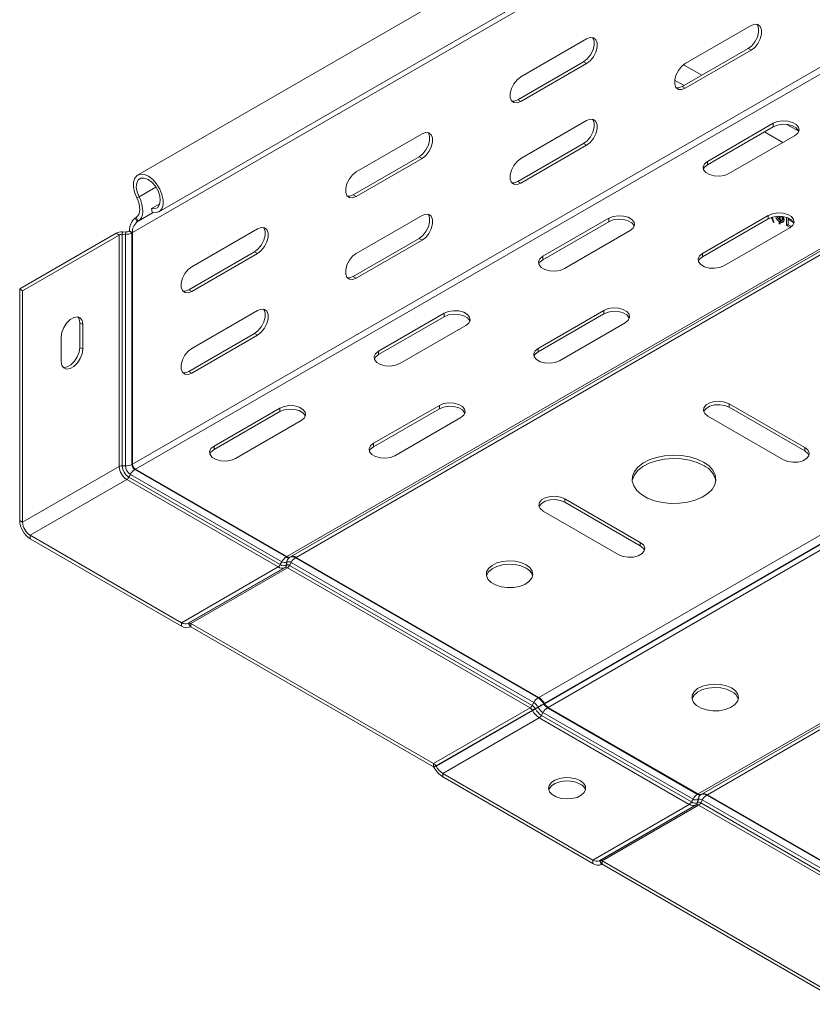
# Model space of a CAD drawing. Header units: millimetres. Extents: x 381 to 1444, y -914 to 659.
# Tile 1 of 9: x 452 to 623, y -750 to -538. Entities that reach past the tile are written whole.
import ezdxf

# ---------------------------------------------------------------- set-up
doc = ezdxf.new("R2010")
doc.units = ezdxf.units.MM

msp = doc.modelspace()

# ---------------------------------------------------------------- linework, layer by layer
at = {"color": 7, "linetype": 'Continuous', "lineweight": 15}
for p, q in [((808.57, -380.34), (477.64, -571.38)), ((482.19, -579.26), (813.12, -388.22)), ((476.54, -583.75), (807.47, -392.71)), ((476.54, -633.51), (807.47, -442.47)), ((477.18, -634.61), (808.1, -443.57)), ((509.71, -653.39), (840.63, -462.35)), ((510.5, -653.44), (841.42, -462.4)), ((510.5, -653.44), (841.38, -462.43)), ((511.7, -653.56), (842.62, -462.52)), ((563.85, -683.67), (894.78, -492.63)), ((565.05, -684.94), (895.98, -493.9)), ((565.09, -685.01), (896.02, -493.97)), ((565.84, -685.8), (896.77, -494.76)), ((598.1, -704.42), (929.02, -513.38)), ((598.89, -704.47), (929.81, -513.43)), ((598.89, -704.47), (929.77, -513.45)), ((600.09, -704.59), (931.01, -513.55)), ((609.48, -539.25), (595.33, -547.42)), ((574.12, -542.11), (559.98, -550.27)), ((594.7, -552.36), (608.84, -544.19)), ((595.33, -552.73), (609.48, -544.56)), ((608.84, -544.19), (609.48, -544.56)), ((559.34, -555.21), (573.48, -547.05)), ((559.98, -555.58), (574.12, -547.42)), ((573.48, -547.05), (574.12, -547.42)), ((594.7, -552.36), (595.33, -552.73)), ((559.34, -555.21), (559.98, -555.58)), ((574.12, -559.66), (559.98, -567.83)), ((600.11, -568.43), (614.25, -560.26)), ((614.25, -560.26), (614.25, -561)), ((538.76, -562.52), (524.62, -570.68)), ((600.11, -569.16), (614.25, -561)), ((618.85, -562.92), (604.71, -571.08)), ((559.34, -572.77), (573.48, -564.6)), ((559.98, -573.14), (574.12, -564.97)), ((573.48, -564.6), (574.12, -564.97)), ((523.99, -575.62), (538.13, -567.46)), ((524.62, -575.99), (538.76, -567.83)), ((538.13, -567.46), (538.76, -567.83)), ((600.11, -568.43), (600.11, -569.16)), ((559.34, -572.77), (559.98, -573.14)), ((523.99, -575.62), (524.62, -575.99)), ((477.44, -576.26), (477.93, -576.08)), ((480.58, -578.59), (482.41, -577.53)), ((480.75, -579.39), (480.58, -578.59)), ((477.31, -580.53), (477.07, -580.68)), ((477.07, -580.68), (477.53, -581.45)), ((477.31, -580.53), (477.77, -581.3)), ((477.77, -581.3), (477.53, -581.45)), ((538.76, -580.07), (524.62, -588.24)), ((564.76, -588.84), (578.9, -580.67)), ((564.76, -589.57), (578.9, -581.41)), ((578.9, -580.67), (578.9, -581.41)), ((599.05, -588.22), (613.19, -580.06)), ((599.05, -588.96), (613.19, -580.79)), ((613.19, -580.06), (613.19, -580.79)), ((614.2, -581.44), (613.86, -580.54)), ((614.37, -581.35), (614.2, -581.44)), ((614.46, -581.59), (614.2, -581.44)), ((615.54, -580.96), (615.54, -580.25)), ((615.76, -580.84), (615.54, -580.96)), ((615.9, -581.18), (615.54, -581.38)), ((615.54, -581.8), (615.54, -581.38)), ((615.76, -581.67), (615.54, -581.8)), ((615.76, -581.92), (615.54, -581.8)), ((615.9, -581.18), (615.6, -580.93)), ((615.76, -580.25), (615.76, -581.09)), ((616.11, -581.26), (615.76, -581.46)), ((615.76, -581.46), (615.76, -581.92)), ((615.9, -581.38), (615.9, -581.18)), ((616.01, -581.12), (616.45, -580.86)), ((616.55, -580.57), (616.2, -580.77)), ((617.07, -582.22), (617.07, -580.48)), ((617.42, -582.01), (617.07, -582.22)), ((617.42, -582.01), (617.42, -580.61)), ((617.46, -582.04), (617.42, -582.01)), ((617.75, -580.77), (617.46, -580.94)), ((617.46, -580.94), (617.46, -582.07)), ((618.62, -581.6), (617.46, -580.94)), ((473.03, -583.9), (452.29, -595.87)), ((473.66, -584.27), (473.03, -583.9)), ((474.34, -584.12), (474.38, -583.6)), ((474.34, -584.12), (474.34, -633.88)), ((475.04, -584.14), (474.34, -584.12)), ((475.08, -583.62), (474.38, -583.6)), ((475.04, -584.14), (475.08, -583.62)), ((475.04, -584.14), (475.04, -633.9)), ((475.9, -583.38), (475.76, -583.46)), ((476.4, -583.83), (475.76, -583.46)), ((475.9, -583.38), (476.54, -583.75)), ((476.54, -583.75), (476.4, -583.83)), ((476.4, -583.83), (476.4, -633.59)), ((476.54, -583.75), (476.54, -633.51)), ((503.41, -582.93), (489.27, -591.09)), ((583.5, -583.33), (569.35, -591.49)), ((617.79, -582.71), (603.65, -590.88)), ((617.86, -582.67), (617.07, -582.22)), ((617.46, -582.07), (618.15, -582.47)), ((473.66, -584.27), (452.92, -596.24)), ((473.66, -584.27), (473.66, -634.03)), ((523.99, -593.18), (538.13, -585.01)), ((524.62, -593.55), (538.76, -585.38)), ((538.13, -585.01), (538.76, -585.38)), ((488.63, -596.03), (502.77, -587.87)), ((489.27, -596.4), (503.41, -588.24)), ((502.77, -587.87), (503.41, -588.24)), ((599.05, -588.22), (599.05, -588.96)), ((564.76, -588.84), (564.76, -589.57)), ((523.99, -593.18), (524.62, -593.55)), ((452.92, -596.24), (452.29, -595.87)), ((452.29, -595.87), (452.29, -645.63)), ((452.92, -596.24), (452.92, -646)), ((488.63, -596.03), (489.27, -596.4)), ((503.41, -600.48), (489.27, -608.65)), ((529.4, -609.25), (543.54, -601.08)), ((543.54, -601.08), (543.54, -601.82)), ((563.7, -608.63), (577.84, -600.47)), ((577.84, -600.47), (577.84, -601.2)), ((465.19, -603.13), (465.83, -603.5)), ((465.19, -608.44), (465.19, -603.13)), ((529.4, -609.98), (543.54, -601.82)), ((563.7, -609.37), (577.84, -601.2)), ((582.43, -603.12), (568.29, -611.29)), ((465.83, -608.81), (465.83, -603.5)), ((548.14, -603.74), (534, -611.9)), ((461.23, -606.15), (461.23, -611.46)), ((488.63, -613.59), (502.77, -605.42)), ((489.27, -613.96), (503.41, -605.79)), ((502.77, -605.42), (503.41, -605.79)), ((465.19, -608.44), (465.83, -608.81)), ((529.4, -609.25), (529.4, -609.98)), ((563.7, -608.63), (563.7, -609.37)), ((488.63, -613.59), (489.27, -613.96)), ((494.05, -629.66), (508.19, -621.49)), ((494.05, -630.39), (508.19, -622.23)), ((508.19, -621.49), (508.19, -622.23)), ((528.34, -629.04), (542.48, -620.88)), ((528.34, -629.78), (542.48, -621.62)), ((542.48, -620.88), (542.48, -621.62)), ((604.77, -620.55), (621.04, -629.94)), ((604.77, -620.55), (604.77, -621.28)), ((604.77, -621.28), (621.04, -630.67)), ((512.78, -624.15), (498.64, -632.31)), ((547.08, -623.53), (532.94, -631.7)), ((616.44, -632.59), (600.18, -623.2)), ((494.05, -629.66), (494.05, -630.39)), ((528.34, -629.04), (528.34, -629.78)), ((621.04, -629.94), (621.04, -630.67)), ((473.66, -634.03), (452.92, -646)), ((475.04, -633.9), (474.34, -633.88)), ((476.54, -633.51), (476.4, -633.59)), ((477.18, -634.61), (477.03, -634.69)), ((477.03, -634.69), (509.57, -653.47)), ((477.18, -634.61), (509.71, -653.39)), ((475.29, -636.85), (454.55, -648.82)), ((475.29, -636.85), (507.82, -655.62)), ((476.09, -635.72), (475.76, -636.33)), ((475.76, -636.33), (508.29, -655.11)), ((476.09, -635.72), (508.62, -654.5)), ((569.42, -640.96), (585.68, -650.35)), ((569.42, -640.96), (569.42, -641.7)), ((569.42, -641.7), (585.68, -651.08)), ((581.09, -653), (564.82, -643.61)), ((452.92, -646), (452.29, -645.63)), ((454.55, -648.82), (454.55, -649.55)), ((454.55, -648.82), (487.08, -667.6)), ((454.55, -649.55), (487.08, -668.33)), ((585.68, -650.35), (585.68, -651.08)), ((509.71, -653.39), (509.57, -653.47)), ((510.46, -653.47), (510.32, -653.55)), ((510.36, -653.53), (510.32, -653.55)), ((510.5, -653.44), (510.36, -653.53)), ((510.46, -653.47), (510.5, -653.44)), ((511.7, -653.56), (511.56, -653.64)), ((511.56, -653.64), (563.71, -683.75)), ((511.7, -653.56), (563.85, -683.67)), ((507.82, -655.62), (487.08, -667.6)), ((509.27, -655.77), (488.53, -667.74)), ((509.31, -655.74), (488.57, -667.72)), ((509.81, -655.79), (489.07, -667.77)), ((508.62, -654.5), (508.29, -655.11)), ((509.27, -655.77), (509.31, -655.74)), ((509.67, -654.6), (509.59, -655.24)), ((509.59, -655.24), (509.63, -655.22)), ((509.71, -654.58), (509.63, -655.22)), ((509.67, -654.6), (509.71, -654.58)), ((509.81, -655.79), (561.97, -685.9)), ((510.62, -654.67), (510.28, -655.28)), ((510.28, -655.28), (562.44, -685.39)), ((510.62, -654.67), (562.77, -684.78)), ((487.08, -667.6), (487.08, -668.33)), ((488.53, -667.74), (488.57, -667.72)), ((488.53, -667.74), (488.98, -668.52)), ((488.57, -667.72), (489.02, -668.5)), ((488.98, -668.52), (489.02, -668.5)), ((489.02, -668.5), (488.98, -668.52)), ((489.07, -667.77), (489.07, -668.5)), ((489.07, -667.77), (541.22, -697.88)), ((489.07, -668.5), (541.22, -698.61)), ((562.77, -684.78), (562.44, -685.39)), ((563.68, -685.73), (563.08, -686.07)), ((563.68, -685.73), (563.72, -685.8)), ((563.85, -683.67), (563.71, -683.75)), ((565.05, -684.94), (564.91, -685.02)), ((564.91, -685.02), (564.95, -685.09)), ((565.09, -685.01), (564.95, -685.09)), ((565.05, -684.94), (565.09, -685.01)), ((561.97, -685.9), (541.22, -697.88)), ((562.47, -686.43), (541.72, -698.4)), ((562.51, -686.5), (541.77, -698.47)), ((562.47, -686.43), (562.51, -686.5)), ((563.08, -686.07), (563.12, -686.14)), ((563.72, -685.8), (563.12, -686.14)), ((564.76, -686.9), (564.43, -687.52)), ((564.43, -687.52), (596.68, -706.14)), ((564.76, -686.9), (597.01, -705.52)), ((565.84, -685.8), (565.7, -685.88)), ((565.7, -685.88), (597.95, -704.5)), ((565.84, -685.8), (598.1, -704.42)), ((563.96, -688.03), (543.22, -700)), ((563.96, -688.03), (596.21, -706.65)), ((541.22, -697.88), (541.22, -698.61)), ((541.72, -698.4), (541.27, -698.66)), ((541.72, -698.4), (541.77, -698.47)), ((541.27, -698.66), (541.32, -698.73)), ((541.77, -698.47), (541.32, -698.73)), ((543.22, -700), (543.22, -700.74)), ((543.22, -700), (575.47, -718.62)), ((543.22, -700.74), (575.47, -719.36)), ((598.1, -704.42), (597.95, -704.5)), ((598.85, -704.49), (598.7, -704.57)), ((598.74, -704.55), (598.7, -704.57)), ((598.89, -704.47), (598.74, -704.55)), ((598.85, -704.49), (598.89, -704.47)), ((600.09, -704.59), (599.94, -704.67)), ((599.94, -704.67), (652.1, -734.78)), ((600.09, -704.59), (652.24, -734.7)), ((596.21, -706.65), (575.47, -718.62)), ((597.66, -706.79), (576.92, -718.77)), ((597.7, -706.77), (576.96, -718.74)), ((598.2, -706.82), (577.46, -718.79)), ((597.01, -705.52), (596.68, -706.14)), ((597.66, -706.79), (597.7, -706.77)), ((598.06, -705.63), (597.98, -706.27)), ((597.98, -706.27), (598.02, -706.24)), ((598.1, -705.6), (598.02, -706.24)), ((598.06, -705.63), (598.1, -705.6)), ((598.2, -706.82), (650.35, -736.93)), ((599, -705.69), (598.67, -706.31)), ((598.67, -706.31), (650.82, -736.42)), ((599, -705.69), (651.16, -735.8)), ((575.47, -718.62), (575.47, -719.36)), ((576.92, -718.77), (576.96, -718.74)), ((576.92, -718.77), (577.37, -719.55)), ((576.96, -718.74), (577.41, -719.52)), ((577.37, -719.55), (577.41, -719.52)), ((577.41, -719.52), (577.37, -719.55)), ((577.46, -718.79), (629.61, -748.9)), ((577.46, -718.79), (577.46, -719.53)), ((577.46, -719.53), (629.61, -749.64))]:
    msp.add_line(p, q, dxfattribs=at)
at = {"color": 8, "linetype": 'Continuous', "lineweight": 15}
for p, q in [((598.9, -549.93), (594.97, -547.66)), ((595.08, -552.13), (593.06, -550.97)), ((619.74, -561.96), (617.18, -560.48)), ((616.3, -564.39), (612.35, -562.1)), ((477.93, -576.08), (481.56, -573.98)), ((477.53, -581.45), (481.01, -579.45)), ((477.77, -581.3), (480.99, -579.44))]:
    msp.add_line(p, q, dxfattribs=at)
at = {"color": 7, "linetype": 'Continuous', "lineweight": 15, "flags": 128}
for points in [[(608.84, -544.19), (609.63, -543.58), (610.32, -542.72), (610.83, -541.72), (611.1, -540.69), (611.1, -539.77), (610.83, -539.06), (610.75, -538.96)], [(609.48, -544.56), (610.26, -543.95), (610.95, -543.09), (611.47, -542.09), (611.74, -541.06), (611.74, -540.14), (611.47, -539.43), (610.95, -539.02), (610.26, -538.96), (609.48, -539.25)], [(573.48, -547.05), (574.27, -546.43), (574.96, -545.57), (575.47, -544.57), (575.75, -543.55), (575.75, -542.63), (575.47, -541.92), (575.4, -541.82)], [(574.12, -547.42), (574.91, -546.8), (575.6, -545.94), (576.11, -544.94), (576.38, -543.92), (576.38, -542.99), (576.11, -542.29), (575.6, -541.88), (574.91, -541.81), (574.12, -542.11)], [(595.33, -547.42), (594.55, -548.03), (593.86, -548.89), (593.34, -549.89), (593.07, -550.92), (593.07, -551.84), (593.34, -552.55), (593.86, -552.96), (594.55, -553.02), (595.33, -552.73)], [(559.98, -550.27), (559.19, -550.89), (558.5, -551.75), (557.99, -552.75), (557.71, -553.77), (557.71, -554.69), (557.99, -555.4), (558.5, -555.81), (559.19, -555.87), (559.98, -555.58)], [(593.42, -552.65), (593.91, -552.65), (594.7, -552.36)], [(558.07, -555.5), (558.56, -555.51), (559.34, -555.21)], [(573.48, -564.6), (574.27, -563.99), (574.96, -563.13), (575.47, -562.13), (575.75, -561.1), (575.75, -560.18), (575.47, -559.47), (575.4, -559.37)], [(574.12, -564.97), (574.91, -564.36), (575.6, -563.5), (576.11, -562.5), (576.38, -561.47), (576.38, -560.55), (576.11, -559.84), (575.6, -559.43), (574.91, -559.37), (574.12, -559.66)], [(614.25, -560.26), (615.18, -559.89), (616.27, -559.72), (617.39, -559.78), (618.42, -560.05), (619.21, -560.51), (619.69, -561.1), (619.79, -561.75), (619.5, -562.38), (618.85, -562.92)], [(614.25, -561), (615.18, -560.62), (616.27, -560.45), (617.39, -560.51), (618.42, -560.79), (619.21, -561.25), (619.69, -561.84), (619.74, -561.96)], [(538.13, -567.46), (538.91, -566.84), (539.61, -565.98), (540.12, -564.98), (540.39, -563.96), (540.39, -563.04), (540.12, -562.33), (540.04, -562.23)], [(538.76, -567.83), (539.55, -567.21), (540.24, -566.35), (540.76, -565.35), (541.03, -564.33), (541.03, -563.4), (540.76, -562.7), (540.24, -562.29), (539.55, -562.22), (538.76, -562.52)], [(559.98, -567.83), (559.19, -568.44), (558.5, -569.3), (557.99, -570.3), (557.71, -571.33), (557.71, -572.25), (557.99, -572.96), (558.5, -573.37), (559.19, -573.43), (559.98, -573.14)], [(604.71, -571.08), (603.78, -571.45), (602.69, -571.62), (601.57, -571.56), (600.55, -571.29), (599.75, -570.83), (599.27, -570.24), (599.17, -569.59), (599.46, -568.96), (600.11, -568.43)], [(599.22, -570.12), (599.46, -569.69), (600.11, -569.16)], [(480.75, -579.39), (481.59, -579.46), (482.3, -579.19), (482.81, -578.61), (483.09, -577.77), (483.11, -576.72), (482.87, -575.56), (482.39, -574.38), (481.72, -573.28), (480.89, -572.34), (479.99, -571.65), (479.08, -571.25), (478.24, -571.18), (477.53, -571.45), (477.02, -572.03), (476.74, -572.88), (476.72, -573.93), (476.96, -575.09), (477.44, -576.26)], [(524.62, -570.68), (523.84, -571.3), (523.15, -572.16), (522.63, -573.16), (522.36, -574.18), (522.36, -575.1), (522.63, -575.81), (523.15, -576.22), (523.84, -576.28), (524.62, -575.99)], [(480.58, -578.59), (481.34, -578.63), (481.95, -578.33), (482.35, -577.73), (482.5, -576.88), (482.38, -575.87), (482.02, -574.8), (481.44, -573.79), (480.7, -572.93), (479.88, -572.32), (479.07, -572.02), (478.34, -572.05), (477.78, -572.42), (477.43, -573.09), (477.34, -573.98), (477.51, -575.01), (477.93, -576.08)], [(558.07, -573.06), (558.56, -573.06), (559.34, -572.77)], [(522.71, -575.91), (523.2, -575.92), (523.99, -575.62)], [(477.44, -576.26), (477.73, -576.92), (477.94, -577.58), (478.06, -578.23), (478.09, -578.84), (478.03, -579.39), (477.87, -579.86), (477.63, -580.25), (477.31, -580.53)], [(477.93, -576.08), (478.29, -576.88), (478.54, -577.69), (478.69, -578.48), (478.73, -579.23), (478.65, -579.9), (478.46, -580.48), (478.16, -580.96), (477.77, -581.3)], [(538.13, -585.01), (538.91, -584.4), (539.61, -583.54), (540.12, -582.54), (540.39, -581.51), (540.39, -580.59), (540.12, -579.88), (540.04, -579.78)], [(538.76, -585.38), (539.55, -584.77), (540.24, -583.91), (540.76, -582.91), (541.03, -581.88), (541.03, -580.96), (540.76, -580.25), (540.24, -579.84), (539.55, -579.78), (538.76, -580.07)], [(613.19, -580.06), (614.12, -579.69), (615.21, -579.52), (616.33, -579.57), (617.36, -579.85), (618.15, -580.31), (618.63, -580.9), (618.73, -581.55), (618.44, -582.18), (617.79, -582.71)], [(578.9, -580.67), (579.82, -580.3), (580.91, -580.13), (582.04, -580.19), (583.06, -580.46), (583.86, -580.92), (584.34, -581.51), (584.43, -582.16), (584.14, -582.79), (583.5, -583.33)], [(578.9, -581.41), (579.82, -581.03), (580.91, -580.86), (582.04, -580.92), (583.06, -581.2), (583.86, -581.66), (584.34, -582.25), (584.38, -582.37)], [(613.19, -580.79), (614.12, -580.42), (615.21, -580.25), (616.33, -580.31), (617.36, -580.58), (618.15, -581.05), (618.63, -581.64), (618.68, -581.75)], [(502.77, -587.87), (503.56, -587.25), (504.25, -586.39), (504.76, -585.39), (505.04, -584.37), (505.04, -583.45), (504.76, -582.74), (504.68, -582.64)], [(503.41, -588.24), (504.2, -587.62), (504.89, -586.76), (505.4, -585.76), (505.67, -584.74), (505.67, -583.81), (505.4, -583.11), (504.89, -582.7), (504.2, -582.63), (503.41, -582.93)], [(524.62, -588.24), (523.84, -588.85), (523.15, -589.71), (522.63, -590.71), (522.36, -591.74), (522.36, -592.66), (522.63, -593.37), (523.15, -593.78), (523.84, -593.84), (524.62, -593.55)], [(603.65, -590.88), (602.72, -591.25), (601.63, -591.42), (600.51, -591.36), (599.49, -591.09), (598.69, -590.63), (598.21, -590.04), (598.11, -589.39), (598.4, -588.76), (599.05, -588.22)], [(569.35, -591.49), (568.43, -591.86), (567.34, -592.03), (566.21, -591.98), (565.19, -591.7), (564.39, -591.24), (563.92, -590.65), (563.82, -590), (564.11, -589.37), (564.76, -588.84)], [(563.87, -590.53), (564.11, -590.1), (564.76, -589.57)], [(598.16, -589.92), (598.4, -589.49), (599.05, -588.96)], [(489.27, -591.09), (488.48, -591.71), (487.79, -592.57), (487.28, -593.57), (487, -594.59), (487, -595.51), (487.28, -596.22), (487.79, -596.63), (488.48, -596.69), (489.27, -596.4)], [(522.71, -593.47), (523.2, -593.47), (523.99, -593.18)], [(487.36, -596.32), (487.84, -596.33), (488.63, -596.03)], [(502.77, -605.42), (503.56, -604.81), (504.25, -603.95), (504.76, -602.95), (505.04, -601.92), (505.04, -601), (504.76, -600.29), (504.68, -600.19)], [(503.41, -605.79), (504.2, -605.18), (504.89, -604.32), (505.4, -603.32), (505.67, -602.29), (505.67, -601.37), (505.4, -600.66), (504.89, -600.25), (504.2, -600.19), (503.41, -600.48)], [(543.54, -601.08), (544.47, -600.71), (545.56, -600.54), (546.68, -600.6), (547.71, -600.87), (548.5, -601.33), (548.98, -601.92), (549.08, -602.57), (548.79, -603.2), (548.14, -603.74)], [(577.84, -600.47), (578.76, -600.1), (579.85, -599.93), (580.98, -599.98), (582, -600.26), (582.8, -600.72), (583.28, -601.31), (583.37, -601.96), (583.08, -602.59), (582.43, -603.12)], [(577.84, -601.2), (578.76, -600.83), (579.85, -600.66), (580.98, -600.72), (582, -600.99), (582.8, -601.46), (583.28, -602.05), (583.32, -602.16)], [(465.83, -603.5), (465.69, -602.67), (465.29, -602.1), (464.68, -601.86), (463.93, -601.98), (463.13, -602.44), (462.38, -603.19), (461.77, -604.14), (461.37, -605.16), (461.23, -606.15)], [(465.19, -603.13), (465.05, -602.3), (464.8, -601.88)], [(543.54, -601.82), (544.47, -601.44), (545.56, -601.27), (546.68, -601.33), (547.71, -601.61), (548.5, -602.07), (548.98, -602.66), (549.03, -602.78)], [(461.23, -611.46), (461.37, -612.29), (461.77, -612.85), (462.38, -613.09), (463.13, -612.98), (463.93, -612.52), (464.68, -611.77), (465.29, -610.82), (465.69, -609.79), (465.83, -608.81)], [(461.62, -612.71), (461.74, -612.73), (462.49, -612.61), (463.29, -612.15), (464.04, -611.4), (464.65, -610.45), (465.05, -609.43), (465.19, -608.44)], [(489.27, -608.65), (488.48, -609.26), (487.79, -610.12), (487.28, -611.12), (487, -612.15), (487, -613.07), (487.28, -613.78), (487.79, -614.19), (488.48, -614.25), (489.27, -613.96)], [(534, -611.9), (533.07, -612.27), (531.98, -612.44), (530.86, -612.39), (529.84, -612.11), (529.04, -611.65), (528.56, -611.06), (528.46, -610.41), (528.75, -609.78), (529.4, -609.25)], [(568.29, -611.29), (567.37, -611.66), (566.28, -611.83), (565.15, -611.77), (564.13, -611.5), (563.33, -611.04), (562.86, -610.45), (562.76, -609.8), (563.05, -609.17), (563.7, -608.63)], [(562.81, -610.33), (563.05, -609.9), (563.7, -609.37)], [(528.51, -610.94), (528.75, -610.52), (529.4, -609.98)], [(487.36, -613.88), (487.84, -613.88), (488.63, -613.59)], [(600.18, -623.2), (599.53, -622.67), (599.24, -622.04), (599.34, -621.39), (599.81, -620.8), (600.61, -620.34), (601.63, -620.06), (602.76, -620.01), (603.85, -620.18), (604.77, -620.55)], [(508.19, -621.49), (509.11, -621.12), (510.2, -620.95), (511.33, -621.01), (512.35, -621.28), (513.15, -621.74), (513.63, -622.33), (513.72, -622.98), (513.43, -623.61), (512.78, -624.15)], [(508.19, -622.23), (509.11, -621.85), (510.2, -621.69), (511.33, -621.74), (512.35, -622.02), (513.15, -622.48), (513.63, -623.07), (513.67, -623.19)], [(542.48, -620.88), (543.41, -620.51), (544.5, -620.34), (545.62, -620.39), (546.65, -620.67), (547.44, -621.13), (547.92, -621.72), (548.02, -622.37), (547.73, -623), (547.08, -623.53)], [(542.48, -621.62), (543.41, -621.24), (544.5, -621.07), (545.62, -621.13), (546.65, -621.4), (547.44, -621.87), (547.92, -622.46), (547.97, -622.57)], [(599.29, -622.24), (599.34, -622.13), (599.81, -621.54), (600.61, -621.07), (601.63, -620.8), (602.76, -620.74), (603.85, -620.91), (604.77, -621.28)], [(498.64, -632.31), (497.72, -632.68), (496.63, -632.85), (495.5, -632.8), (494.48, -632.52), (493.68, -632.06), (493.21, -631.47), (493.11, -630.82), (493.4, -630.19), (494.05, -629.66)], [(493.16, -631.35), (493.4, -630.93), (494.05, -630.39)], [(532.94, -631.7), (532.01, -632.07), (530.92, -632.24), (529.8, -632.18), (528.77, -631.91), (527.98, -631.45), (527.5, -630.86), (527.4, -630.21), (527.69, -629.58), (528.34, -629.04)], [(527.45, -630.74), (527.69, -630.31), (528.34, -629.78)], [(621.04, -629.94), (621.68, -630.47), (621.98, -631.1), (621.88, -631.75), (621.4, -632.34), (620.6, -632.8), (619.58, -633.08), (618.46, -633.13), (617.37, -632.97), (616.44, -632.59)], [(621.04, -630.67), (621.68, -631.21), (621.93, -631.63)], [(583.95, -637.14), (584, -636.85), (584.41, -635.83), (585.17, -634.88), (586.25, -634.03), (587.6, -633.32), (589.17, -632.79), (590.89, -632.45), (592.7, -632.32), (594.52, -632.4), (596.27, -632.69), (597.88, -633.17), (599.29, -633.84)], [(599.29, -633.1), (600.44, -633.92), (601.29, -634.85), (601.79, -635.86), (601.93, -636.91), (601.7, -637.95), (601.11, -638.95), (600.18, -639.85), (598.96, -640.63), (597.49, -641.25), (595.84, -641.69), (594.07, -641.93), (592.25, -641.96), (590.45, -641.77), (588.76, -641.38), (587.24, -640.8), (585.95, -640.06), (584.95, -639.18), (584.28, -638.21), (583.96, -637.17), (584, -636.12), (584.41, -635.1), (585.17, -634.14), (586.25, -633.29), (587.6, -632.59), (589.17, -632.06), (590.89, -631.72), (592.7, -631.58), (594.52, -631.66), (596.27, -631.95), (597.88, -632.44), (599.29, -633.1)], [(564.82, -643.61), (564.17, -643.08), (563.88, -642.45), (563.98, -641.8), (564.46, -641.21), (565.26, -640.75), (566.28, -640.47), (567.4, -640.42), (568.49, -640.59), (569.42, -640.96)], [(563.93, -642.65), (563.98, -642.54), (564.46, -641.95), (565.26, -641.48), (566.28, -641.21), (567.4, -641.15), (568.49, -641.32), (569.42, -641.7)], [(585.68, -650.35), (586.33, -650.88), (586.62, -651.51), (586.52, -652.16), (586.05, -652.75), (585.25, -653.21), (584.22, -653.49), (583.1, -653.54), (582.01, -653.38), (581.09, -653)], [(585.68, -651.08), (586.33, -651.62), (586.57, -652.04)], [(561.11, -655.15), (561.93, -655.77), (562.43, -656.5), (562.57, -657.28), (562.34, -658.06), (561.75, -658.77), (560.86, -659.36), (559.72, -659.79), (558.42, -660.03), (557.06, -660.06), (555.74, -659.87), (554.55, -659.49), (553.59, -658.93), (552.92, -658.25), (552.6, -657.48), (552.65, -656.7), (553.06, -655.95), (553.81, -655.29), (554.83, -654.77), (556.06, -654.44), (557.4, -654.3), (558.76, -654.38), (560.02, -654.67), (561.11, -655.15)], [(552.61, -657.55), (552.65, -657.43), (553.06, -656.68), (553.81, -656.02), (554.83, -655.51), (556.06, -655.17), (557.4, -655.04), (558.76, -655.12), (560.02, -655.41), (561.11, -655.88)], [(605.3, -681.64), (606.13, -682.26), (606.63, -683), (606.77, -683.78), (606.53, -684.55), (605.95, -685.26), (605.05, -685.85), (603.92, -686.29), (602.62, -686.52), (601.26, -686.55), (599.93, -686.36), (598.75, -685.98), (597.78, -685.42), (597.12, -684.74), (596.79, -683.97), (596.84, -683.19), (597.25, -682.44), (598, -681.78), (599.03, -681.27), (600.26, -680.93), (601.6, -680.79), (602.95, -680.87), (604.22, -681.16), (605.3, -681.64)], [(596.81, -684.05), (596.84, -683.92), (597.25, -683.17), (598, -682.52), (599.03, -682), (600.26, -681.66), (601.6, -681.53), (602.95, -681.61), (604.22, -681.9), (605.3, -682.37)], [(564.91, -685.02), (564.77, -685.1), (564.63, -685.18), (564.48, -685.27), (564.32, -685.36), (564.16, -685.45), (564, -685.55), (563.84, -685.64), (563.68, -685.73)], [(564.95, -685.09), (564.81, -685.17), (564.67, -685.25), (564.52, -685.34), (564.36, -685.43), (564.2, -685.52), (564.04, -685.62), (563.88, -685.71), (563.72, -685.8)], [(563.08, -686.07), (563, -686.12), (562.92, -686.17), (562.84, -686.21), (562.76, -686.26), (562.68, -686.3), (562.61, -686.35), (562.53, -686.39), (562.47, -686.43)], [(563.12, -686.14), (563.04, -686.19), (562.96, -686.24), (562.88, -686.28), (562.8, -686.33), (562.72, -686.38), (562.65, -686.42), (562.57, -686.46), (562.51, -686.5)], [(572.78, -701.56), (571.82, -701.15), (570.69, -700.92), (569.5, -700.9), (568.35, -701.07), (567.34, -701.44), (566.56, -701.96), (566.08, -702.59), (565.95, -703.28), (566.17, -703.95), (566.73, -704.56), (567.57, -705.05), (568.63, -705.37), (569.8, -705.5), (570.98, -705.42), (572.08, -705.15), (572.98, -704.7), (573.61, -704.11), (573.92, -703.45), (573.88, -702.76), (573.48, -702.11), (572.78, -701.56)], [(572.78, -702.29), (571.82, -701.88), (570.69, -701.66), (569.5, -701.63), (568.35, -701.81), (567.34, -702.18), (566.56, -702.7), (566.08, -703.33), (566, -703.56)]]:
    msp.add_lwpolyline(points, dxfattribs=at)
at = {"color": 7, "linetype": 'Continuous', "lineweight": 15}
for centre, radius, start, end in [((478.96, -583.1), 3.07, 128.0107, 185.2554), ((479.14, -583.51), 2.61, 128.0109, 185.2547), ((474.26, -586.23), 2.63, 87.2898, 117.8973), ((474.28, -585.43), 1.32, 87.293, 117.8955), ((475.17, -581.5), 2.63, 267.2871, 297.9014), ((475.15, -582.3), 1.32, 267.2867, 297.9018), ((474.28, -635.19), 1.32, 87.293, 117.8955), ((477.19, -633.87), 3.53, 182.6058, 237.3942), ((477.42, -633.74), 3.08, 182.606, 237.394), ((475.17, -631.26), 2.63, 267.2871, 297.9014), ((477.33, -633.79), 2.29, 182.6051, 237.3947), ((478.43, -636.93), 2.63, 122.0952, 152.7123), ((477.78, -633.53), 1.38, 182.6061, 237.3939), ((477.92, -633.45), 1.38, 182.6061, 237.3939), ((597.35, -638.06), 4.65, 11.3877, 65.2612), ((474.59, -635.73), 1.32, 302.0973, 332.7102), ((457.2, -645.41), 4.92, 182.6057, 237.3942), ((456.45, -645.84), 3.53, 182.6058, 237.3942), ((510.96, -655.71), 2.63, 122.0952, 152.7123), ((510, -652.86), 0.754, 234.382, 294.3136), ((511.03, -654.71), 1.37, 121.5571, 175.291), ((510.15, -652.78), 0.754, 234.382, 294.3136), ((511.07, -654.69), 1.37, 121.5605, 175.2876), ((510.85, -654.63), 1.21, 54.3827, 114.3129), ((510.99, -654.54), 1.21, 54.3827, 114.3129), ((512.96, -655.87), 2.63, 122.0952, 152.7123), ((507.12, -654.51), 1.32, 302.0973, 332.7102), ((508.67, -654.44), 1.46, 234.3821, 294.3137), ((509.05, -654.05), 1.31, 234.3819, 294.3143), ((509.24, -653.64), 1.05, 234.3821, 294.3137), ((508.91, -655.19), 0.684, 301.5659, 355.2844), ((508.95, -655.16), 0.684, 301.5585, 355.2873), ((509.52, -656.2), 0.503, 54.3835, 114.3113), ((509.9, -655.81), 0.651, 54.3812, 114.3148), ((510.08, -655.41), 0.911, 54.3833, 114.312), ((509.11, -654.68), 1.32, 302.0973, 332.7102), ((559.99, -658.28), 2.65, 15.8583, 64.9211), ((487.93, -666.41), 1.46, 234.3821, 294.3137), ((488.19, -666.78), 1.91, 234.3819, 294.3139), ((488.78, -668.18), 0.503, 54.3835, 114.3113), ((489.04, -668.54), 0.0503, 54.3841, 114.3152), ((604.18, -684.77), 2.65, 15.8583, 64.9211), ((561.27, -684.79), 1.32, 302.0973, 332.7102), ((561.45, -686.97), 1.87, 28.8558, 58.0451), ((565.11, -685.98), 2.63, 122.0952, 152.7123), ((561.39, -686.99), 2.61, 28.8558, 58.0451), ((561.88, -686.69), 3.46, 28.8554, 58.0454), ((562.02, -686.61), 3.46, 28.8554, 58.0454), ((566.85, -684.04), 2.16, 208.8554, 238.0453), ((566.99, -683.96), 2.16, 208.8554, 238.0453), ((561.2, -687.13), 1.44, 28.8561, 58.0447), ((566.17, -684.48), 4.18, 208.8558, 238.0451), ((566.42, -684.33), 3.76, 208.8559, 238.0451), ((566.35, -684.35), 3.01, 208.8559, 238.0451), ((563.26, -686.92), 1.32, 302.0973, 332.7102), ((567.1, -688.11), 2.63, 122.0952, 152.7123), ((540.46, -699.1), 1.44, 28.8561, 58.0447), ((541.15, -698.73), 0.144, 28.8554, 58.0439), ((546.12, -696.09), 5.48, 208.8557, 238.0453), ((545.43, -696.46), 4.18, 208.8558, 238.0451), ((571.89, -704.21), 2.11, 17.9402, 65.1155), ((599.35, -706.73), 2.63, 122.0952, 152.7123), ((598.39, -703.89), 0.754, 234.3818, 294.3146), ((599.42, -705.74), 1.37, 121.5597, 175.2895), ((598.53, -703.8), 0.754, 234.3818, 294.3146), ((599.46, -705.72), 1.37, 121.5588, 175.2893), ((599.24, -705.65), 1.21, 54.3815, 114.3145), ((599.38, -705.57), 1.21, 54.3815, 114.3145), ((601.34, -706.9), 2.63, 122.0952, 152.7123), ((595.51, -705.53), 1.32, 302.0973, 332.7102), ((597.06, -705.46), 1.46, 234.3823, 294.3135), ((597.44, -705.07), 1.31, 234.3826, 294.3131), ((597.62, -704.67), 1.05, 234.3824, 294.3134), ((597.3, -706.21), 0.684, 301.5641, 355.284), ((597.34, -706.19), 0.684, 301.5641, 355.284), ((597.91, -707.23), 0.503, 54.382, 114.3139), ((598.29, -706.84), 0.651, 54.3812, 114.3148), ((598.47, -706.43), 0.911, 54.3815, 114.3144), ((597.5, -705.7), 1.32, 302.0973, 332.7102), ((576.32, -717.44), 1.46, 234.3823, 294.3135), ((576.58, -717.81), 1.91, 234.3819, 294.314), ((577.17, -719.2), 0.503, 54.382, 114.3139), ((577.43, -719.57), 0.0503, 54.3769, 114.3224)]:
    msp.add_arc(centre, radius, start, end, dxfattribs=at)
for points, knots in [([(614.07, -580.46), (614.07, -580.48), (614.12, -580.84), (614.29, -581.22), (614.46, -581.59)], [0, 0, 0, 0, 0.0397002, 1, 1, 1, 1]), ([(615.54, -581.38), (615.42, -581.29), (615.18, -581.11), (614.9, -580.71), (614.81, -580.44), (614.78, -580.33)], [0, 0, 0, 0, 0.370852, 0.738423, 1, 1, 1, 1]), ([(615.11, -580.29), (615.11, -580.32), (615.13, -580.41), (615.18, -580.5), (615.21, -580.57)], [0, 0, 0, 0, 0.25839, 1, 1, 1, 1]), ([(615.21, -580.57), (615.26, -580.66), (615.36, -580.82), (615.49, -580.92), (615.54, -580.96)], [0, 0, 0, 0, 0.559562, 1, 1, 1, 1]), ([(615.76, -581.09), (615.83, -581.11), (615.96, -581.15), (616.1, -581.08), (616.18, -580.95), (616.19, -580.83), (616.2, -580.77)], [0, 0, 0, 0, 0.279844, 0.559608, 0.779639, 1, 1, 1, 1]), ([(616.56, -580.96), (616.55, -581.1), (616.52, -581.36), (616.31, -581.55), (616.04, -581.59), (615.85, -581.5), (615.76, -581.46)], [0, 0, 0, 0, 0.279802, 0.559265, 0.779443, 1, 1, 1, 1]), ([(616.2, -580.77), (616.19, -580.69), (616.18, -580.54), (616.09, -580.38), (616.04, -580.31)], [0, 0, 0, 0, 0.510321, 1, 1, 1, 1]), ([(616.47, -581.35), (616.44, -581.35), (616.34, -581.37), (616.21, -581.31), (616.11, -581.26)], [0, 0, 0, 0, 0.247023, 1, 1, 1, 1]), ([(616.4, -580.88), (616.42, -580.87), (616.48, -580.86), (616.5, -580.79), (616.52, -580.75)], [0, 0, 0, 0, 0.3294038, 1, 1, 1, 1]), ([(616.41, -580.35), (616.43, -580.4), (616.54, -580.6), (616.55, -580.8), (616.56, -580.96)], [0, 0, 0, 0, 0.199294, 1, 1, 1, 1])]:
    msp.add_open_spline(points, degree=3, knots=knots, dxfattribs=at)

doc.saveas('drawing.dxf')
